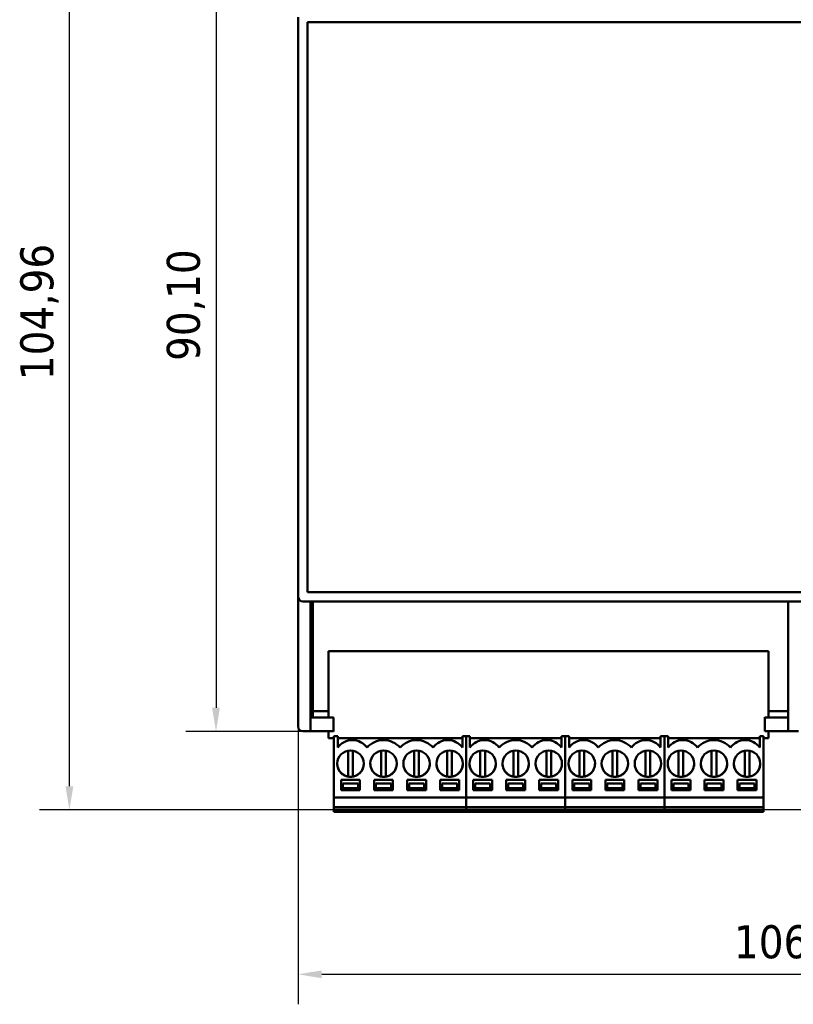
# Model space of a CAD drawing. Header units: millimetres. Extents: x 0 to 795, y -71 to 297.
# Tile 3 of 12: x 100 to 181, y 137 to 241. Entities that reach past the tile are written whole.
import ezdxf

# ---------------------------------------------------------------- set-up
doc = ezdxf.new("R2010")
doc.units = ezdxf.units.MM
doc.layers.add('Quota (ISO)', color=7, linetype='Continuous', lineweight=25)
doc.layers.add('Visibile (ISO)', color=7, linetype='Continuous', lineweight=50)
doc.styles.add('Testo nota (ISO)', font='tahoma.ttf')
doc.dimstyles.new('Default (ISO)', dxfattribs={"dimtxt": 3.5, "dimasz": 2.5, "dimexe": 3.175, "dimexo": 0, "dimgap": 0.762, "dimtad": 1, "dimrnd": 1e-08, "dimzin": 0, "dimtxsty": 'Testo nota (ISO)', "dimcen": 0.09, "dimdle": 10, "dimclrd": 256, "dimclre": 256, "dimclrt": 256, "dimazin": 0, "dimtfac": 1.001486, "dimtmove": 0, "dimatfit": 3, "dimfxl": 1, "dimtolj": 1, "dimtzin": 0, "dimlwd": -1, "dimlwe": -1, "dimarcsym": 0})

# ---------------------------------------------------------------- blocks, each defined once
blk = doc.blocks.new('*D5')
at = {"layer": 'Defpoints', "color": 0, "transparency": 16777216}
for p in [(129, 179.77), (235.2, 179.77), (235.2, 139.77)]:
    blk.add_point(p, dxfattribs=at)
at = {"layer": 'Quota (ISO)', "transparency": 16777216}
for p, q in [((129, 179.77), (129, 136.59)), ((235.2, 179.77), (235.2, 136.59)), ((131.5, 139.77), (232.7, 139.77))]:
    blk.add_line(p, q, dxfattribs=at)
for points in [[(131.5, 140.18), (131.5, 139.35), (129, 139.77)], [(232.7, 140.18), (232.7, 139.35), (235.2, 139.77)]]:
    blk.add_solid(points, dxfattribs=at)
at = {"layer": 'Quota (ISO)', "transparency": 16777216, "insert": (175.16, 144.97), "char_height": 3.5, "attachment_point": 1, "style": 'Testo nota (ISO)'}
blk.add_mtext('\\A1;106,20', dxfattribs=at)
blk = doc.blocks.new('*D6')
at = {"layer": 'Defpoints', "color": 0, "transparency": 16777216}
for p in [(132.82, 255.61), (120.3, 165.51), (129.5, 165.51)]:
    blk.add_point(p, dxfattribs=at)
at = {"layer": 'Quota (ISO)', "transparency": 16777216}
for p, q in [((132.82, 255.61), (117.12, 255.61)), ((120.3, 253.11), (120.3, 168.01)), ((129.5, 165.51), (117.12, 165.51))]:
    blk.add_line(p, q, dxfattribs=at)
for points in [[(119.88, 253.11), (120.71, 253.11), (120.3, 255.61)], [(119.88, 168.01), (120.71, 168.01), (120.3, 165.51)]]:
    blk.add_solid(points, dxfattribs=at)
at = {"layer": 'Quota (ISO)', "transparency": 16777216, "insert": (115.09, 204.76), "char_height": 3.5, "attachment_point": 1, "rotation": 90, "style": 'Testo nota (ISO)'}
blk.add_mtext('\\A1;\\fTahoma|b0|i0;90,10\\P', dxfattribs=at)
blk = doc.blocks.new('*D7')
at = {"layer": 'Defpoints', "color": 0, "transparency": 16777216}
for p in [(104.77, 262.15), (225.99, 262.15), (199.52, 157.19)]:
    blk.add_point(p, dxfattribs=at)
at = {"layer": 'Quota (ISO)', "transparency": 16777216}
for p, q in [((225.99, 262.15), (101.6, 262.15)), ((104.77, 159.69), (104.77, 259.65)), ((199.52, 157.19), (101.6, 157.19))]:
    blk.add_line(p, q, dxfattribs=at)
for points in [[(104.36, 259.65), (105.19, 259.65), (104.77, 262.15)], [(104.36, 159.69), (105.19, 159.69), (104.77, 157.19)]]:
    blk.add_solid(points, dxfattribs=at)
at = {"layer": 'Quota (ISO)', "transparency": 16777216, "insert": (99.57, 202.72), "char_height": 3.5, "attachment_point": 1, "rotation": 90, "style": 'Testo nota (ISO)'}
blk.add_mtext('\\A1;104,96', dxfattribs=at)

msp = doc.modelspace()

# ---------------------------------------------------------------- linework, layer by layer
at = {"layer": 'Visibile (ISO)'}
for p, q in [((128.995, 241.164), (128.995, 179.766)), ((129.995, 180.262), (129.995, 240.66)), ((129.995, 240.66), (234.195, 240.66)), ((128.995, 179.766), (128.995, 166.013)), ((234.195, 180.264), (129.995, 180.264)), ((234.195, 180.262), (129.995, 180.262)), ((129.495, 179.266), (234.695, 179.266)), ((130.295, 179.266), (130.295, 165.513)), ((130.451, 179.266), (130.451, 167.011)), ((130.538, 167.661), (130.538, 179.266)), ((180.895, 165.513), (180.895, 179.266)), ((132.228, 173.991), (132.228, 166.996)), ((168.328, 173.991), (132.228, 173.991)), ((168.328, 173.991), (168.328, 173.989)), ((178.833, 173.989), (168.328, 173.989)), ((178.833, 173.989), (178.833, 166.996)), ((130.295, 167.012), (130.451, 167.012)), ((132.745, 166.992), (130.295, 166.992)), ((130.538, 167.661), (130.538, 167.004)), ((132.228, 167.661), (130.538, 167.661)), ((132.774, 166.996), (132.745, 166.992)), ((132.745, 165.514), (132.745, 166.992)), ((178.416, 166.996), (178.445, 166.992)), ((180.895, 166.992), (178.445, 166.992)), ((178.445, 165.514), (178.445, 166.992)), ((180.895, 167.661), (178.833, 167.661)), ((130.295, 165.513), (129.495, 165.513)), ((132.745, 165.514), (130.295, 165.514)), ((132.228, 165.514), (132.228, 164.791)), ((132.774, 165.554), (132.745, 165.514)), ((132.794, 164.991), (133.194, 164.991)), ((132.794, 164.991), (132.794, 158.491)), ((132.794, 164.991), (132.794, 164.991)), ((133.194, 163.791), (133.194, 164.991)), ((133.194, 164.991), (133.194, 164.991)), ((146.394, 164.991), (146.794, 164.991)), ((146.394, 164.991), (146.394, 163.791)), ((146.394, 164.991), (146.394, 164.991)), ((146.794, 164.991), (147.194, 164.991)), ((146.794, 164.991), (146.794, 158.491)), ((146.794, 164.991), (146.794, 164.991)), ((146.794, 164.991), (146.794, 164.991)), ((146.794, 164.991), (146.794, 158.491)), ((147.194, 163.791), (147.194, 164.991)), ((147.194, 164.991), (147.194, 164.991)), ((156.894, 164.991), (157.294, 164.991)), ((156.894, 164.991), (156.894, 163.791)), ((156.894, 164.991), (156.894, 164.991)), ((157.294, 164.991), (157.294, 164.991)), ((157.294, 164.991), (157.294, 158.491)), ((157.294, 164.991), (157.694, 164.991)), ((157.294, 164.991), (157.294, 158.491)), ((157.294, 164.991), (157.294, 164.991)), ((157.694, 163.791), (157.694, 164.991)), ((157.694, 164.991), (157.694, 164.991)), ((167.394, 164.991), (167.794, 164.991)), ((167.394, 164.991), (167.394, 163.791)), ((167.394, 164.991), (167.394, 164.991)), ((167.794, 164.991), (167.794, 164.991)), ((167.794, 164.991), (167.794, 158.491)), ((167.794, 164.991), (168.194, 164.991)), ((167.794, 164.991), (167.794, 158.491)), ((167.794, 164.991), (167.794, 164.991)), ((168.194, 163.791), (168.194, 164.991)), ((168.194, 164.991), (168.194, 164.991)), ((177.894, 164.991), (178.294, 164.991)), ((177.894, 164.991), (177.894, 163.791)), ((177.894, 164.991), (177.894, 164.991)), ((178.294, 164.991), (178.294, 164.991)), ((178.294, 164.991), (178.294, 158.491)), ((178.445, 165.514), (178.416, 165.554)), ((180.895, 165.514), (178.445, 165.514)), ((178.833, 165.514), (178.833, 164.789)), ((181.995, 165.513), (180.895, 165.513)), ((132.794, 164.791), (132.228, 164.791)), ((146.394, 164.791), (133.194, 164.791)), ((136.294, 163.791), (136.294, 163.791)), ((139.794, 163.791), (139.794, 163.791)), ((143.294, 163.791), (143.294, 163.791)), ((156.894, 164.791), (147.194, 164.791)), ((150.294, 163.791), (150.294, 163.791)), ((153.794, 163.791), (153.794, 163.791)), ((167.233, 164.791), (157.694, 164.791)), ((160.794, 163.791), (160.794, 163.791)), ((164.294, 163.791), (164.294, 163.791)), ((167.233, 164.791), (167.233, 164.789)), ((167.394, 164.789), (167.233, 164.789)), ((177.894, 164.789), (168.194, 164.789)), ((171.294, 163.791), (171.294, 163.791)), ((174.794, 163.791), (174.794, 163.791)), ((178.833, 164.789), (178.294, 164.789)), ((134.294, 163.468), (134.294, 163.214)), ((134.294, 163.214), (134.294, 160.969)), ((134.794, 163.214), (134.794, 163.468)), ((134.794, 160.969), (134.794, 163.214)), ((137.794, 163.468), (137.794, 163.214)), ((137.794, 163.214), (137.794, 160.969)), ((138.294, 163.214), (138.294, 163.468)), ((138.294, 160.969), (138.294, 163.214)), ((141.294, 163.468), (141.294, 163.214)), ((141.294, 163.214), (141.294, 160.969)), ((141.794, 163.214), (141.794, 163.468)), ((141.794, 160.969), (141.794, 163.214)), ((144.794, 163.468), (144.794, 163.214)), ((144.794, 163.214), (144.794, 160.969)), ((145.294, 163.214), (145.294, 163.468)), ((145.294, 160.969), (145.294, 163.214)), ((148.294, 163.468), (148.294, 163.214)), ((148.294, 163.214), (148.294, 160.969)), ((148.794, 163.214), (148.794, 163.468)), ((148.794, 160.969), (148.794, 163.214)), ((151.794, 163.468), (151.794, 163.214)), ((151.794, 163.214), (151.794, 160.969)), ((152.294, 163.214), (152.294, 163.468)), ((152.294, 160.969), (152.294, 163.214)), ((155.294, 163.468), (155.294, 163.214)), ((155.294, 163.214), (155.294, 160.969)), ((155.794, 163.214), (155.794, 163.468)), ((155.794, 160.969), (155.794, 163.214)), ((158.794, 163.468), (158.794, 163.214)), ((158.794, 163.214), (158.794, 160.969)), ((159.294, 163.214), (159.294, 163.468)), ((159.294, 160.969), (159.294, 163.214)), ((162.294, 163.468), (162.294, 163.214)), ((162.294, 163.214), (162.294, 160.969)), ((162.794, 163.214), (162.794, 163.468)), ((162.794, 160.969), (162.794, 163.214)), ((165.794, 163.468), (165.794, 163.214)), ((165.794, 163.214), (165.794, 160.969)), ((166.294, 163.214), (166.294, 163.468)), ((166.294, 160.969), (166.294, 163.214)), ((169.294, 163.468), (169.294, 163.214)), ((169.294, 163.214), (169.294, 160.969)), ((169.794, 163.214), (169.794, 163.468)), ((169.794, 160.969), (169.794, 163.214)), ((172.794, 163.468), (172.794, 163.214)), ((172.794, 163.214), (172.794, 160.969)), ((173.294, 163.214), (173.294, 163.468)), ((173.294, 160.969), (173.294, 163.214)), ((176.294, 163.468), (176.294, 163.214)), ((176.294, 163.214), (176.294, 160.969)), ((176.794, 163.214), (176.794, 163.468)), ((176.794, 160.969), (176.794, 163.214)), ((134.294, 160.969), (134.294, 160.714)), ((134.794, 160.714), (134.794, 160.969)), ((137.794, 160.969), (137.794, 160.714)), ((138.294, 160.714), (138.294, 160.969)), ((141.294, 160.969), (141.294, 160.714)), ((141.794, 160.714), (141.794, 160.969)), ((144.794, 160.969), (144.794, 160.714)), ((145.294, 160.714), (145.294, 160.969)), ((148.294, 160.969), (148.294, 160.714)), ((148.794, 160.714), (148.794, 160.969)), ((151.794, 160.969), (151.794, 160.714)), ((152.294, 160.714), (152.294, 160.969)), ((155.294, 160.969), (155.294, 160.714)), ((155.794, 160.714), (155.794, 160.969)), ((158.794, 160.969), (158.794, 160.714)), ((159.294, 160.714), (159.294, 160.969)), ((162.294, 160.969), (162.294, 160.714)), ((162.794, 160.714), (162.794, 160.969)), ((165.794, 160.969), (165.794, 160.714)), ((166.294, 160.714), (166.294, 160.969)), ((169.294, 160.969), (169.294, 160.714)), ((169.794, 160.714), (169.794, 160.969)), ((172.794, 160.969), (172.794, 160.714)), ((173.294, 160.714), (173.294, 160.969)), ((176.294, 160.969), (176.294, 160.714)), ((176.794, 160.714), (176.794, 160.969)), ((133.544, 159.291), (133.544, 160.391)), ((133.544, 160.391), (135.544, 160.391)), ((133.744, 159.491), (133.744, 159.991)), ((133.744, 159.991), (135.344, 159.991)), ((135.344, 159.991), (135.344, 159.491)), ((135.544, 160.391), (135.544, 159.291)), ((137.044, 160.391), (139.044, 160.391)), ((137.044, 159.291), (137.044, 160.391)), ((137.244, 159.491), (137.244, 159.991)), ((137.244, 159.991), (138.844, 159.991)), ((138.844, 159.991), (138.844, 159.491)), ((139.044, 160.391), (139.044, 159.291)), ((140.544, 160.391), (142.544, 160.391)), ((140.544, 159.291), (140.544, 160.391)), ((140.744, 159.491), (140.744, 159.991)), ((140.744, 159.991), (142.344, 159.991)), ((142.344, 159.991), (142.344, 159.491)), ((142.544, 160.391), (142.544, 159.291)), ((144.044, 160.391), (146.044, 160.391)), ((144.044, 159.291), (144.044, 160.391)), ((144.244, 159.491), (144.244, 159.991)), ((144.244, 159.991), (145.844, 159.991)), ((145.844, 159.991), (145.844, 159.491)), ((146.044, 160.391), (146.044, 159.291)), ((147.544, 159.291), (147.544, 160.391)), ((147.544, 160.391), (149.544, 160.391)), ((147.744, 159.991), (149.344, 159.991)), ((147.744, 159.491), (147.744, 159.991)), ((149.344, 159.991), (149.344, 159.491)), ((149.544, 160.391), (149.544, 159.291)), ((151.044, 160.391), (153.044, 160.391)), ((151.044, 159.291), (151.044, 160.391)), ((151.244, 159.991), (152.844, 159.991)), ((151.244, 159.491), (151.244, 159.991)), ((152.844, 159.991), (152.844, 159.491)), ((153.044, 160.391), (153.044, 159.291)), ((154.544, 160.391), (156.544, 160.391)), ((154.544, 159.291), (154.544, 160.391)), ((154.744, 159.491), (154.744, 159.991)), ((154.744, 159.991), (156.344, 159.991)), ((156.344, 159.991), (156.344, 159.491)), ((156.544, 160.391), (156.544, 159.291)), ((158.044, 159.291), (158.044, 160.391)), ((158.044, 160.391), (160.044, 160.391)), ((158.244, 159.991), (159.844, 159.991)), ((158.244, 159.491), (158.244, 159.991)), ((159.844, 159.991), (159.844, 159.491)), ((160.044, 160.391), (160.044, 159.291)), ((161.544, 160.391), (163.544, 160.391)), ((161.544, 159.291), (161.544, 160.391)), ((161.744, 159.991), (163.344, 159.991)), ((161.744, 159.491), (161.744, 159.991)), ((163.344, 159.991), (163.344, 159.491)), ((163.544, 160.391), (163.544, 159.291)), ((165.044, 160.391), (167.044, 160.391)), ((165.044, 159.291), (165.044, 160.391)), ((165.244, 159.491), (165.244, 159.991)), ((165.244, 159.991), (166.844, 159.991)), ((166.844, 159.991), (166.844, 159.491)), ((167.044, 160.391), (167.044, 159.291)), ((168.544, 159.291), (168.544, 160.391)), ((168.544, 160.391), (170.544, 160.391)), ((168.744, 159.991), (170.344, 159.991)), ((168.744, 159.491), (168.744, 159.991)), ((170.344, 159.991), (170.344, 159.491)), ((170.544, 160.391), (170.544, 159.291)), ((172.044, 160.391), (174.044, 160.391)), ((172.044, 159.291), (172.044, 160.391)), ((172.244, 159.991), (173.844, 159.991)), ((172.244, 159.491), (172.244, 159.991)), ((173.844, 159.991), (173.844, 159.491)), ((174.044, 160.391), (174.044, 159.291)), ((175.544, 160.391), (177.544, 160.391)), ((175.544, 159.291), (175.544, 160.391)), ((175.744, 159.491), (175.744, 159.991)), ((175.744, 159.991), (177.344, 159.991)), ((177.344, 159.991), (177.344, 159.491)), ((177.544, 160.391), (177.544, 159.291)), ((133.544, 159.291), (133.744, 159.291)), ((135.544, 159.291), (133.544, 159.291)), ((135.344, 159.491), (133.744, 159.491)), ((133.744, 159.291), (133.744, 159.491)), ((135.344, 159.291), (133.744, 159.291)), ((135.344, 159.491), (135.344, 159.291)), ((135.344, 159.291), (135.544, 159.291)), ((137.044, 159.291), (137.244, 159.291)), ((139.044, 159.291), (137.044, 159.291)), ((138.844, 159.491), (137.244, 159.491)), ((137.244, 159.291), (137.244, 159.491)), ((138.844, 159.291), (137.244, 159.291)), ((138.844, 159.491), (138.844, 159.291)), ((138.844, 159.291), (139.044, 159.291)), ((140.544, 159.291), (140.744, 159.291)), ((142.544, 159.291), (140.544, 159.291)), ((142.344, 159.491), (140.744, 159.491)), ((140.744, 159.291), (140.744, 159.491)), ((142.344, 159.291), (140.744, 159.291)), ((142.344, 159.491), (142.344, 159.291)), ((142.344, 159.291), (142.544, 159.291)), ((144.044, 159.291), (144.244, 159.291)), ((146.044, 159.291), (144.044, 159.291)), ((145.844, 159.491), (144.244, 159.491)), ((144.244, 159.291), (144.244, 159.491)), ((145.844, 159.291), (144.244, 159.291)), ((145.844, 159.491), (145.844, 159.291)), ((145.844, 159.291), (146.044, 159.291)), ((147.544, 159.291), (147.744, 159.291)), ((149.544, 159.291), (147.544, 159.291)), ((149.344, 159.491), (147.744, 159.491)), ((147.744, 159.291), (147.744, 159.491)), ((149.344, 159.291), (147.744, 159.291)), ((149.344, 159.491), (149.344, 159.291)), ((149.344, 159.291), (149.544, 159.291)), ((151.044, 159.291), (151.244, 159.291)), ((153.044, 159.291), (151.044, 159.291)), ((152.844, 159.491), (151.244, 159.491)), ((151.244, 159.291), (151.244, 159.491)), ((152.844, 159.291), (151.244, 159.291)), ((152.844, 159.491), (152.844, 159.291)), ((152.844, 159.291), (153.044, 159.291)), ((154.544, 159.291), (154.744, 159.291)), ((156.544, 159.291), (154.544, 159.291)), ((156.344, 159.491), (154.744, 159.491)), ((154.744, 159.291), (154.744, 159.491)), ((156.344, 159.291), (154.744, 159.291)), ((156.344, 159.491), (156.344, 159.291)), ((156.344, 159.291), (156.544, 159.291)), ((158.044, 159.291), (158.244, 159.291)), ((160.044, 159.291), (158.044, 159.291)), ((159.844, 159.491), (158.244, 159.491)), ((158.244, 159.291), (158.244, 159.491)), ((159.844, 159.291), (158.244, 159.291)), ((159.844, 159.491), (159.844, 159.291)), ((159.844, 159.291), (160.044, 159.291)), ((161.544, 159.291), (161.744, 159.291)), ((163.544, 159.291), (161.544, 159.291)), ((163.344, 159.491), (161.744, 159.491)), ((161.744, 159.291), (161.744, 159.491)), ((163.344, 159.291), (161.744, 159.291)), ((163.344, 159.491), (163.344, 159.291)), ((163.344, 159.291), (163.544, 159.291)), ((165.044, 159.291), (165.244, 159.291)), ((167.044, 159.291), (165.044, 159.291)), ((166.844, 159.491), (165.244, 159.491)), ((165.244, 159.291), (165.244, 159.491)), ((166.844, 159.291), (165.244, 159.291)), ((166.844, 159.491), (166.844, 159.291)), ((166.844, 159.291), (167.044, 159.291)), ((168.544, 159.291), (168.744, 159.291)), ((170.544, 159.291), (168.544, 159.291)), ((170.344, 159.491), (168.744, 159.491)), ((168.744, 159.291), (168.744, 159.491)), ((170.344, 159.291), (168.744, 159.291)), ((170.344, 159.491), (170.344, 159.291)), ((170.344, 159.291), (170.544, 159.291)), ((172.044, 159.291), (172.244, 159.291)), ((174.044, 159.291), (172.044, 159.291)), ((173.844, 159.491), (172.244, 159.491)), ((172.244, 159.291), (172.244, 159.491)), ((173.844, 159.291), (172.244, 159.291)), ((173.844, 159.491), (173.844, 159.291)), ((173.844, 159.291), (174.044, 159.291)), ((175.544, 159.291), (175.744, 159.291)), ((177.544, 159.291), (175.544, 159.291)), ((177.344, 159.491), (175.744, 159.491)), ((175.744, 159.291), (175.744, 159.491)), ((177.344, 159.291), (175.744, 159.291)), ((177.344, 159.491), (177.344, 159.291)), ((177.344, 159.291), (177.544, 159.291)), ((132.794, 158.491), (146.794, 158.491)), ((132.794, 157.492), (132.794, 158.491)), ((146.794, 158.491), (157.294, 158.491)), ((146.794, 157.492), (146.794, 158.491)), ((146.794, 157.492), (146.794, 158.491)), ((157.294, 158.491), (167.794, 158.491)), ((157.294, 157.492), (157.294, 158.491)), ((157.294, 157.492), (157.294, 158.491)), ((167.794, 158.491), (178.294, 158.491)), ((167.794, 157.492), (167.794, 158.491)), ((167.794, 157.492), (167.794, 158.491)), ((178.294, 157.492), (178.294, 158.491)), ((132.794, 157.192), (132.794, 157.492)), ((132.794, 157.492), (146.794, 157.492)), ((132.794, 157.192), (132.794, 157.188)), ((132.794, 157.192), (146.794, 157.192)), ((132.794, 157.188), (132.794, 156.993)), ((132.794, 157.188), (146.794, 157.188)), ((146.794, 156.993), (132.794, 156.993)), ((146.794, 157.192), (146.794, 157.492)), ((146.794, 157.492), (157.294, 157.492)), ((146.794, 157.192), (146.794, 157.492)), ((146.794, 157.192), (146.794, 157.188)), ((146.794, 157.192), (157.294, 157.192)), ((146.794, 157.192), (146.794, 157.188)), ((146.794, 157.188), (146.794, 156.993)), ((146.794, 157.188), (157.294, 157.188)), ((146.794, 156.993), (146.794, 157.188)), ((157.294, 156.993), (146.794, 156.993)), ((157.294, 157.192), (157.294, 157.492)), ((157.294, 157.192), (157.294, 157.492)), ((157.294, 157.492), (167.794, 157.492)), ((157.294, 157.192), (157.294, 157.188)), ((157.294, 157.192), (157.294, 157.188)), ((157.294, 157.192), (167.794, 157.192)), ((157.294, 156.993), (157.294, 157.188)), ((157.294, 157.188), (157.294, 156.993)), ((157.294, 157.188), (167.794, 157.188)), ((167.794, 156.993), (157.294, 156.993)), ((167.794, 157.192), (167.794, 157.492)), ((167.794, 157.192), (167.794, 157.492)), ((167.794, 157.492), (178.294, 157.492)), ((167.794, 157.192), (167.794, 157.188)), ((167.794, 157.192), (167.794, 157.188)), ((167.794, 157.192), (178.294, 157.192)), ((167.794, 156.993), (167.794, 157.188)), ((167.794, 157.188), (167.794, 156.993)), ((167.794, 157.188), (178.294, 157.188)), ((178.294, 156.993), (167.794, 156.993)), ((178.294, 157.192), (178.294, 157.492)), ((178.294, 157.192), (178.294, 157.188)), ((178.294, 156.993), (178.294, 157.188))]:
    msp.add_line(p, q, dxfattribs=at)
for centre in [(134.544, 162.091), (138.044, 162.091), (141.544, 162.091), (145.044, 162.091), (148.544, 162.091), (152.044, 162.091), (155.544, 162.091), (159.044, 162.091), (162.544, 162.091), (166.044, 162.091), (169.544, 162.091), (173.044, 162.091), (176.544, 162.091)]:
    msp.add_circle(centre, 1.4, dxfattribs=at)
for centre, radius, start, end in [((129.495, 179.766), 0.5, 180, 270), ((134.744, 162.689), 1.902, 35.40086, 144.59915), ((134.744, 162.69), 1.902, 35.40086, 144.59915), ((138.044, 162.277), 2.314, 40.86566, 139.13435), ((138.044, 162.277), 2.314, 40.86566, 139.13435), ((141.544, 162.277), 2.314, 40.86566, 139.13435), ((141.544, 162.277), 2.314, 40.86566, 139.13435), ((144.844, 162.689), 1.902, 35.40086, 144.59915), ((144.844, 162.69), 1.902, 35.40086, 144.59915), ((148.744, 162.689), 1.902, 35.40086, 144.59915), ((148.744, 162.69), 1.902, 35.40086, 144.59915), ((152.044, 162.277), 2.314, 40.86566, 139.13435), ((152.044, 162.277), 2.314, 40.86566, 139.13435), ((155.344, 162.689), 1.902, 35.40086, 144.59915), ((155.344, 162.69), 1.902, 35.40086, 144.59915), ((159.244, 162.689), 1.902, 35.40086, 144.59915), ((159.244, 162.69), 1.902, 35.40086, 144.59915), ((162.544, 162.277), 2.314, 40.86566, 139.13435), ((162.544, 162.277), 2.314, 40.86566, 139.13435), ((165.844, 162.689), 1.902, 35.40086, 144.59915), ((165.844, 162.69), 1.902, 35.40086, 144.59915), ((169.744, 162.689), 1.902, 35.40086, 144.59915), ((169.744, 162.69), 1.902, 35.40086, 144.59915), ((173.044, 162.277), 2.314, 40.86566, 139.13435), ((173.044, 162.277), 2.314, 40.86566, 139.13435), ((176.344, 162.689), 1.902, 35.40086, 144.59915), ((176.344, 162.69), 1.902, 35.40086, 144.59915), ((134.544, 162.091), 1.4, 259.71344, 280.28657), ((138.044, 162.091), 1.4, 259.71344, 280.28657), ((141.544, 162.091), 1.4, 259.71344, 280.28657), ((145.044, 162.091), 1.4, 259.71344, 280.28657), ((148.544, 162.091), 1.4, 259.71344, 280.28657), ((152.044, 162.091), 1.4, 259.71344, 280.28657), ((155.544, 162.091), 1.4, 259.71344, 280.28657), ((159.044, 162.091), 1.4, 259.71344, 280.28657), ((162.544, 162.091), 1.4, 259.71344, 280.28657), ((166.044, 162.091), 1.4, 259.71344, 280.28657), ((169.544, 162.091), 1.4, 259.71344, 280.28657), ((173.044, 162.091), 1.4, 259.71344, 280.28657), ((176.544, 162.091), 1.4, 259.71344, 280.28657)]:
    msp.add_arc(centre, radius, start, end, dxfattribs=at)
msp.add_ellipse((129.495, 166.013), major_axis=(-0.5, 0), ratio=0.9999699, start_param=0, end_param=1.5707963, dxfattribs=at)
for points, knots in [([(134.294, 160.714), (134.167, 160.737), (134.042, 160.778), (133.809, 160.893), (133.701, 160.966), (133.508, 161.141), (133.424, 161.241), (133.287, 161.462), (133.234, 161.582), (133.162, 161.832), (133.144, 161.961), (133.144, 162.091)], [4.8919233, 4.8919233, 4.8919233, 4.8919233, 5.1701757, 5.1701757, 5.4484281, 5.4484281, 5.7266805, 5.7266805, 6.0049329, 6.0049329, 6.2831853, 6.2831853, 6.2831853, 6.2831853]), ([(135.944, 162.091), (135.944, 161.961), (135.926, 161.831), (135.855, 161.582), (135.802, 161.462), (135.664, 161.241), (135.58, 161.141), (135.388, 160.966), (135.28, 160.893), (135.047, 160.778), (134.922, 160.737), (134.794, 160.714)], [3.1417485, 3.1417485, 3.1417485, 3.1417485, 3.419845, 3.419845, 3.6980974, 3.6980974, 3.9763498, 3.9763498, 4.2546022, 4.2546022, 4.5328546, 4.5328546, 4.5328546, 4.5328546]), ([(137.794, 160.714), (137.667, 160.737), (137.542, 160.778), (137.309, 160.893), (137.201, 160.966), (137.008, 161.141), (136.924, 161.241), (136.787, 161.462), (136.734, 161.582), (136.662, 161.832), (136.644, 161.961), (136.644, 162.091)], [4.8919233, 4.8919233, 4.8919233, 4.8919233, 5.1701757, 5.1701757, 5.4484281, 5.4484281, 5.7266805, 5.7266805, 6.0049329, 6.0049329, 6.2831853, 6.2831853, 6.2831853, 6.2831853]), ([(139.444, 162.091), (139.444, 161.961), (139.426, 161.831), (139.355, 161.582), (139.302, 161.462), (139.164, 161.241), (139.08, 161.141), (138.888, 160.966), (138.78, 160.893), (138.547, 160.778), (138.422, 160.737), (138.294, 160.714)], [3.1417485, 3.1417485, 3.1417485, 3.1417485, 3.419845, 3.419845, 3.6980974, 3.6980974, 3.9763498, 3.9763498, 4.2546022, 4.2546022, 4.5328546, 4.5328546, 4.5328546, 4.5328546]), ([(141.294, 160.714), (141.167, 160.737), (141.042, 160.778), (140.809, 160.893), (140.701, 160.966), (140.508, 161.141), (140.424, 161.241), (140.287, 161.462), (140.234, 161.582), (140.162, 161.832), (140.144, 161.961), (140.144, 162.091)], [4.8919233, 4.8919233, 4.8919233, 4.8919233, 5.1701757, 5.1701757, 5.4484281, 5.4484281, 5.7266805, 5.7266805, 6.0049329, 6.0049329, 6.2831853, 6.2831853, 6.2831853, 6.2831853]), ([(142.944, 162.091), (142.944, 161.961), (142.926, 161.831), (142.855, 161.582), (142.802, 161.462), (142.664, 161.241), (142.58, 161.141), (142.388, 160.966), (142.28, 160.893), (142.047, 160.778), (141.922, 160.737), (141.794, 160.714)], [3.1417485, 3.1417485, 3.1417485, 3.1417485, 3.419845, 3.419845, 3.6980974, 3.6980974, 3.9763498, 3.9763498, 4.2546022, 4.2546022, 4.5328546, 4.5328546, 4.5328546, 4.5328546]), ([(144.794, 160.714), (144.667, 160.737), (144.542, 160.778), (144.309, 160.893), (144.201, 160.966), (144.008, 161.141), (143.924, 161.241), (143.787, 161.462), (143.734, 161.582), (143.662, 161.832), (143.644, 161.961), (143.644, 162.091)], [4.8919233, 4.8919233, 4.8919233, 4.8919233, 5.1701757, 5.1701757, 5.4484281, 5.4484281, 5.7266805, 5.7266805, 6.0049329, 6.0049329, 6.2831853, 6.2831853, 6.2831853, 6.2831853]), ([(146.444, 162.091), (146.444, 161.961), (146.426, 161.831), (146.355, 161.582), (146.302, 161.462), (146.164, 161.241), (146.08, 161.141), (145.888, 160.966), (145.78, 160.893), (145.547, 160.778), (145.422, 160.737), (145.294, 160.714)], [3.1417485, 3.1417485, 3.1417485, 3.1417485, 3.419845, 3.419845, 3.6980974, 3.6980974, 3.9763498, 3.9763498, 4.2546022, 4.2546022, 4.5328546, 4.5328546, 4.5328546, 4.5328546]), ([(148.294, 160.714), (148.167, 160.737), (148.042, 160.778), (147.809, 160.893), (147.701, 160.966), (147.508, 161.141), (147.424, 161.241), (147.287, 161.462), (147.234, 161.582), (147.162, 161.832), (147.144, 161.961), (147.144, 162.091)], [4.8919233, 4.8919233, 4.8919233, 4.8919233, 5.1701757, 5.1701757, 5.4484281, 5.4484281, 5.7266805, 5.7266805, 6.0049329, 6.0049329, 6.2831853, 6.2831853, 6.2831853, 6.2831853]), ([(149.944, 162.091), (149.944, 161.961), (149.926, 161.831), (149.855, 161.582), (149.802, 161.462), (149.664, 161.241), (149.58, 161.141), (149.388, 160.966), (149.28, 160.893), (149.047, 160.778), (148.922, 160.737), (148.794, 160.714)], [3.1417485, 3.1417485, 3.1417485, 3.1417485, 3.419845, 3.419845, 3.6980974, 3.6980974, 3.9763498, 3.9763498, 4.2546022, 4.2546022, 4.5328546, 4.5328546, 4.5328546, 4.5328546]), ([(151.794, 160.714), (151.667, 160.737), (151.542, 160.778), (151.309, 160.893), (151.201, 160.966), (151.008, 161.141), (150.924, 161.241), (150.787, 161.462), (150.734, 161.582), (150.662, 161.832), (150.644, 161.961), (150.644, 162.091)], [4.8919233, 4.8919233, 4.8919233, 4.8919233, 5.1701757, 5.1701757, 5.4484281, 5.4484281, 5.7266805, 5.7266805, 6.0049329, 6.0049329, 6.2831853, 6.2831853, 6.2831853, 6.2831853]), ([(153.444, 162.091), (153.444, 161.961), (153.426, 161.831), (153.355, 161.582), (153.302, 161.462), (153.164, 161.241), (153.08, 161.141), (152.888, 160.966), (152.78, 160.893), (152.547, 160.778), (152.422, 160.737), (152.294, 160.714)], [3.1417485, 3.1417485, 3.1417485, 3.1417485, 3.419845, 3.419845, 3.6980974, 3.6980974, 3.9763498, 3.9763498, 4.2546022, 4.2546022, 4.5328546, 4.5328546, 4.5328546, 4.5328546]), ([(155.294, 160.714), (155.167, 160.737), (155.042, 160.778), (154.809, 160.893), (154.701, 160.966), (154.508, 161.141), (154.424, 161.241), (154.287, 161.462), (154.234, 161.582), (154.162, 161.832), (154.144, 161.961), (154.144, 162.091)], [4.8919233, 4.8919233, 4.8919233, 4.8919233, 5.1701757, 5.1701757, 5.4484281, 5.4484281, 5.7266805, 5.7266805, 6.0049329, 6.0049329, 6.2831853, 6.2831853, 6.2831853, 6.2831853]), ([(156.944, 162.091), (156.944, 161.961), (156.926, 161.831), (156.855, 161.582), (156.802, 161.462), (156.664, 161.241), (156.58, 161.141), (156.388, 160.966), (156.28, 160.893), (156.047, 160.778), (155.922, 160.737), (155.794, 160.714)], [3.1417485, 3.1417485, 3.1417485, 3.1417485, 3.419845, 3.419845, 3.6980974, 3.6980974, 3.9763498, 3.9763498, 4.2546022, 4.2546022, 4.5328546, 4.5328546, 4.5328546, 4.5328546]), ([(158.794, 160.714), (158.667, 160.737), (158.542, 160.778), (158.309, 160.893), (158.201, 160.966), (158.008, 161.141), (157.924, 161.241), (157.787, 161.462), (157.734, 161.582), (157.662, 161.832), (157.644, 161.961), (157.644, 162.091)], [4.8919233, 4.8919233, 4.8919233, 4.8919233, 5.1701757, 5.1701757, 5.4484281, 5.4484281, 5.7266805, 5.7266805, 6.0049329, 6.0049329, 6.2831853, 6.2831853, 6.2831853, 6.2831853]), ([(160.444, 162.091), (160.444, 161.961), (160.426, 161.831), (160.355, 161.582), (160.302, 161.462), (160.164, 161.241), (160.08, 161.141), (159.888, 160.966), (159.78, 160.893), (159.547, 160.778), (159.422, 160.737), (159.294, 160.714)], [3.1417485, 3.1417485, 3.1417485, 3.1417485, 3.419845, 3.419845, 3.6980974, 3.6980974, 3.9763498, 3.9763498, 4.2546022, 4.2546022, 4.5328546, 4.5328546, 4.5328546, 4.5328546]), ([(162.294, 160.714), (162.167, 160.737), (162.042, 160.778), (161.809, 160.893), (161.701, 160.966), (161.508, 161.141), (161.424, 161.241), (161.287, 161.462), (161.234, 161.582), (161.162, 161.832), (161.144, 161.961), (161.144, 162.091)], [4.8919233, 4.8919233, 4.8919233, 4.8919233, 5.1701757, 5.1701757, 5.4484281, 5.4484281, 5.7266805, 5.7266805, 6.0049329, 6.0049329, 6.2831853, 6.2831853, 6.2831853, 6.2831853]), ([(163.944, 162.091), (163.944, 161.961), (163.926, 161.831), (163.855, 161.582), (163.802, 161.462), (163.664, 161.241), (163.58, 161.141), (163.388, 160.966), (163.28, 160.893), (163.047, 160.778), (162.922, 160.737), (162.794, 160.714)], [3.1417485, 3.1417485, 3.1417485, 3.1417485, 3.419845, 3.419845, 3.6980974, 3.6980974, 3.9763498, 3.9763498, 4.2546022, 4.2546022, 4.5328546, 4.5328546, 4.5328546, 4.5328546]), ([(165.794, 160.714), (165.667, 160.737), (165.542, 160.778), (165.309, 160.893), (165.201, 160.966), (165.008, 161.141), (164.924, 161.241), (164.787, 161.462), (164.734, 161.582), (164.662, 161.832), (164.644, 161.961), (164.644, 162.091)], [4.8919233, 4.8919233, 4.8919233, 4.8919233, 5.1701757, 5.1701757, 5.4484281, 5.4484281, 5.7266805, 5.7266805, 6.0049329, 6.0049329, 6.2831853, 6.2831853, 6.2831853, 6.2831853]), ([(167.444, 162.091), (167.444, 161.961), (167.426, 161.831), (167.355, 161.582), (167.302, 161.462), (167.164, 161.241), (167.08, 161.141), (166.888, 160.966), (166.78, 160.893), (166.547, 160.778), (166.422, 160.737), (166.294, 160.714)], [3.1417485, 3.1417485, 3.1417485, 3.1417485, 3.419845, 3.419845, 3.6980974, 3.6980974, 3.9763498, 3.9763498, 4.2546022, 4.2546022, 4.5328546, 4.5328546, 4.5328546, 4.5328546]), ([(169.294, 160.714), (169.167, 160.737), (169.042, 160.778), (168.809, 160.893), (168.701, 160.966), (168.508, 161.141), (168.424, 161.241), (168.287, 161.462), (168.234, 161.582), (168.162, 161.832), (168.144, 161.961), (168.144, 162.091)], [4.8919233, 4.8919233, 4.8919233, 4.8919233, 5.1701757, 5.1701757, 5.4484281, 5.4484281, 5.7266805, 5.7266805, 6.0049329, 6.0049329, 6.2831853, 6.2831853, 6.2831853, 6.2831853]), ([(170.944, 162.091), (170.944, 161.961), (170.926, 161.831), (170.855, 161.582), (170.802, 161.462), (170.664, 161.241), (170.58, 161.141), (170.388, 160.966), (170.28, 160.893), (170.047, 160.778), (169.922, 160.737), (169.794, 160.714)], [3.1417485, 3.1417485, 3.1417485, 3.1417485, 3.419845, 3.419845, 3.6980974, 3.6980974, 3.9763498, 3.9763498, 4.2546022, 4.2546022, 4.5328546, 4.5328546, 4.5328546, 4.5328546]), ([(172.794, 160.714), (172.667, 160.737), (172.542, 160.778), (172.309, 160.893), (172.201, 160.966), (172.008, 161.141), (171.924, 161.241), (171.787, 161.462), (171.734, 161.582), (171.662, 161.832), (171.644, 161.961), (171.644, 162.091)], [4.8919233, 4.8919233, 4.8919233, 4.8919233, 5.1701757, 5.1701757, 5.4484281, 5.4484281, 5.7266805, 5.7266805, 6.0049329, 6.0049329, 6.2831853, 6.2831853, 6.2831853, 6.2831853]), ([(174.444, 162.091), (174.444, 161.961), (174.426, 161.831), (174.355, 161.582), (174.302, 161.462), (174.164, 161.241), (174.08, 161.141), (173.888, 160.966), (173.78, 160.893), (173.547, 160.778), (173.422, 160.737), (173.294, 160.714)], [3.1417485, 3.1417485, 3.1417485, 3.1417485, 3.419845, 3.419845, 3.6980974, 3.6980974, 3.9763498, 3.9763498, 4.2546022, 4.2546022, 4.5328546, 4.5328546, 4.5328546, 4.5328546]), ([(176.294, 160.714), (176.167, 160.737), (176.042, 160.778), (175.809, 160.893), (175.701, 160.966), (175.508, 161.141), (175.424, 161.241), (175.287, 161.462), (175.234, 161.582), (175.162, 161.832), (175.144, 161.961), (175.144, 162.091)], [4.8919233, 4.8919233, 4.8919233, 4.8919233, 5.1701757, 5.1701757, 5.4484281, 5.4484281, 5.7266805, 5.7266805, 6.0049329, 6.0049329, 6.2831853, 6.2831853, 6.2831853, 6.2831853]), ([(177.944, 162.091), (177.944, 161.961), (177.926, 161.831), (177.855, 161.582), (177.802, 161.462), (177.664, 161.241), (177.58, 161.141), (177.388, 160.966), (177.28, 160.893), (177.047, 160.778), (176.922, 160.737), (176.794, 160.714)], [3.1417485, 3.1417485, 3.1417485, 3.1417485, 3.419845, 3.419845, 3.6980974, 3.6980974, 3.9763498, 3.9763498, 4.2546022, 4.2546022, 4.5328546, 4.5328546, 4.5328546, 4.5328546])]:
    msp.add_open_spline(points, degree=3, knots=knots, dxfattribs=at)

# ---------------------------------------------------------------- dimensions: what is measured, and where the dimension line sits
at = {"layer": 'Quota (ISO)'}
for base, p1, p2, angle, picture, middle in [((104.772, 262.151), (199.522, 157.193), (225.988, 262.151), 90, '*D7', (104.772, 209.672)), ((235.195, 139.766), (128.995, 179.766), (235.195, 179.766), 180, '*D5', (182.095, 139.766))]:
    dim = msp.add_linear_dim(base=base, p1=p1, p2=p2, angle=angle, dimstyle='Default (ISO)', override={"dimgap": 0.762, "dimdec": 2, "dimtol": 0, "dimlim": 0, "dimtp": 0, "dimtm": 0, "dimtdec": 2, "dimtofl": 0, "dimatfit": 1}, dxfattribs=at)
    dim.commit()
    dim.dimension.update_dxf_attribs({"geometry": picture, "text_midpoint": middle, "dimtype": 160})
dim = msp.add_linear_dim(base=(120.295, 165.513), p1=(132.82, 255.615), p2=(129.495, 165.513), angle=90, text='\\fTahoma|b0|i0;<>\\P', dimstyle='Default (ISO)', override={"dimgap": 0.762, "dimdec": 2, "dimtol": 0, "dimlim": 0, "dimtp": 0, "dimtm": 0, "dimtdec": 2, "dimtofl": 0, "dimatfit": 1, "dimtvp": -0.25}, dxfattribs=at)
dim.commit()
dim.dimension.update_dxf_attribs({"geometry": '*D6', "text_midpoint": (120.295, 210.564), "dimtype": 160})

doc.saveas('drawing.dxf')
